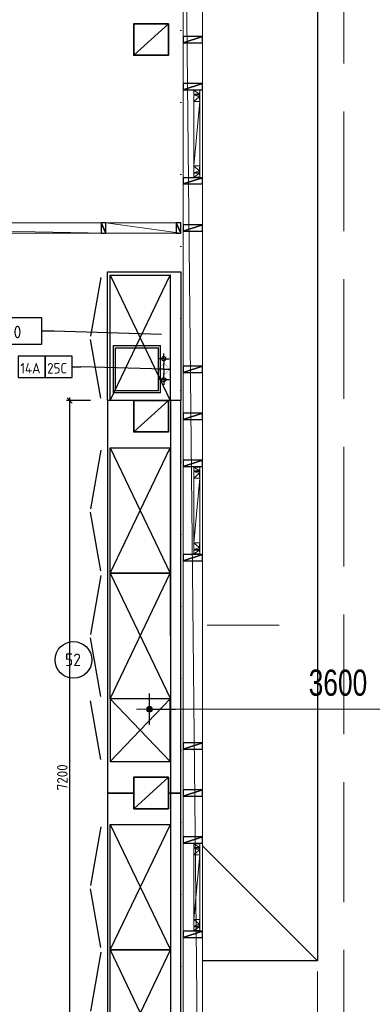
# Model space of a CAD drawing. Header units: millimetres. Extents: x -437 to 139813, y -473 to 90544.
# Tile 124 of 149: x 66073 to 69441, y 65525 to 74934. Entities that reach past the tile are written whole.
import ezdxf
from ezdxf.enums import TextEntityAlignment as Align

# ---------------------------------------------------------------- set-up
doc = ezdxf.new("R2010")
doc.units = ezdxf.units.MM
for name, pattern in [('DGN Style 1', [688.000884, 1.14476, -686.856124]), ('DGN Style 2', [1144.760206, 686.856124, -457.904082]), ('DGN Style 3', [1602.664289, 1144.760206, -457.904082]), ('HHL_V050', [3, 2, -1])]:
    doc.linetypes.add(name, pattern=pattern)
for name, color, linetype in [('00-HHL-Einrichtung Allgem', 3, 'Continuous'), ('00-HHL-Installationen', 2, 'Continuous'), ('B4TM', 3, 'Continuous'), ('CH-00-chairs', 3, 'Continuous'), ('DR-09-cross', 1, 'HHL_V050'), ('DR-90-points', 31, 'Continuous'), ('IN-50-mech', 31, 'Continuous'), ('Maatvoering', 1, 'Continuous'), ('TP-10-sink', 3, 'Continuous'), ('UB-00-underbench', 30, 'HHL_V050'), ('Xref', 253, 'Continuous')]:
    doc.layers.add(name, color=color, linetype=linetype)
for name, color, linetype, lineweight in [('010 Maatvoering', 253, 'Continuous', 13), ('059 Kader (tekening)', 253, 'Continuous', 13), ('19012-DO-laag 02 - 031 Ramen - Deuren buiten', 253, 'Continuous', 13), ('19012-DO-laag 02 - 032 Ramen - Deuren binnen', 253, 'Continuous', 13)]:
    doc.layers.add(name, color=color, linetype=linetype, lineweight=lineweight)
doc.styles.add('ISO', font='isocp.shx')
doc.styles.add('Style-Arial', font='arial.ttf')
doc.dimstyles.new('Arial 2.5', dxfattribs={"dimscale": 100, "dimtxt": 2.5, "dimasz": 2.5, "dimexe": 1.5, "dimexo": 0.0625, "dimgap": 1.25, "dimtad": 1, "dimdec": 0, "dimzin": 11, "dimdsep": 46, "dimtxsty": 'Style-Arial', "dimblk": 'b1_1.0', "dimcen": 0.09, "dimclrd": 256, "dimclrt": 256, "dimadec": 4, "dimazin": 3, "dimtfac": 1, "dimtdec": 0, "dimtofl": 0, "dimtmove": 0, "dimatfit": 1, "dimldrblk": 'b1_1.0', "dimfxl": 1.5, "dimfxlon": 1, "dimfrac": 2, "dimtolj": 1, "dimtzin": 11, "dimlwd": 13, "dimarcsym": 0})
doc.dimstyles.new('built', dxfattribs={"dimtxt": 100, "dimasz": 50, "dimexe": 30, "dimexo": 30, "dimgap": 20, "dimtad": 1, "dimtoh": 1, "dimdec": 0, "dimdsep": 46, "dimtxsty": 'ISO', "dimblk1": 'OBLIQUE', "dimblk2": 'OBLIQUE', "dimsah": 1, "dimcen": 20, "dimdle": 30, "dimclrd": 1, "dimclre": 1, "dimclrt": 2, "dimadec": 0, "dimazin": 0, "dimtp": 0.1, "dimtm": 0.1, "dimtfac": 0.71, "dimtdec": 0, "dimtmove": 1, "dimatfit": 3, "dimldrblk": 'OBLIQUE', "dimfxl": 200, "dimfxlon": 1, "dimtzin": 0, "dimarcsym": 0})

# ---------------------------------------------------------------- blocks, each defined once
blk = doc.blocks.new('AE1')
at = {"layer": '059 Kader (tekening)', "color": 12, "linetype": 'Continuous', "lineweight": 13}
mesh = blk.add_polyface(dxfattribs=at)
corners = [(0, 0), (1399, 0), (1399, 841), (0, 841)]
mesh.append_faces([[corners[k] for k in face] for face in [(3, 1, 2)]], dxfattribs={"vtx0": -1, "color": 12})
mesh.append_faces([[corners[k] for k in face] for face in [(3, 0, 1)]], dxfattribs={"vtx2": -1, "color": 12})
at = {"layer": '059 Kader (tekening)', "color": 12, "linetype": 'Continuous', "lineweight": 35}
mesh = blk.add_polyface(dxfattribs=at)
corners = [(10, 10), (1389, 10), (1389, 831), (10, 831)]
mesh.append_faces([[corners[k] for k in face] for face in [(0, 2, 3)]], dxfattribs={"vtx0": -1, "color": 12})
mesh.append_faces([[corners[k] for k in face] for face in [(1, 2, 0)]], dxfattribs={"vtx1": -1, "color": 12})
blk = doc.blocks.new('*U78')
at = {"layer": '19012-DO-laag 02 - 031 Ramen - Deuren buiten'}
mesh = blk.add_polyface(dxfattribs=at)
corners = [(-414.95, 30.05), (-356.95, 30.05), (-356.95, 25.05), (-377.95, 25.05), (-377.95, -29.95), (-414.95, -29.95)]
mesh.append_faces([[corners[k] for k in face] for face in [(5, 3, 4), (3, 1, 2)]], dxfattribs={"vtx0": -1})
mesh.append_faces([[corners[k] for k in face] for face in [(0, 3, 5)]], dxfattribs={"vtx0": -1, "vtx1": -1})
mesh.append_faces([[corners[k] for k in face] for face in [(3, 0, 1)]], dxfattribs={"vtx0": -1, "vtx2": -1})
mesh = blk.add_polyface(dxfattribs=at)
corners = [(-372.95, -29.95), (-372.95, 23.05), (-352.95, 23.05), (-352.95, 30.05), (-307.95, 30.05), (-307.95, -29.95)]
mesh.append_faces([[corners[k] for k in face] for face in [(4, 2, 3), (2, 0, 1)]], dxfattribs={"vtx0": -1})
mesh.append_faces([[corners[k] for k in face] for face in [(5, 2, 4)]], dxfattribs={"vtx0": -1, "vtx1": -1})
mesh.append_faces([[corners[k] for k in face] for face in [(2, 5, 0)]], dxfattribs={"vtx0": -1, "vtx2": -1})
mesh = blk.add_polyface(dxfattribs=at)
corners = [(-307.95, -29.95), (308.05, -29.95), (308.05, 30.05), (-307.95, 30.05)]
mesh.append_faces([[corners[k] for k in face] for face in [(3, 1, 2)]], dxfattribs={"vtx0": -1})
mesh.append_faces([[corners[k] for k in face] for face in [(3, 0, 1)]], dxfattribs={"vtx2": -1})
mesh = blk.add_polyface(dxfattribs=at)
corners = [(373.05, -29.95), (373.05, 23.05), (353.05, 23.05), (353.05, 30.05), (308.05, 30.05), (308.05, -29.95)]
mesh.append_faces([[corners[k] for k in face] for face in [(4, 2, 3), (2, 0, 1)]], dxfattribs={"vtx0": -1})
mesh.append_faces([[corners[k] for k in face] for face in [(5, 2, 4)]], dxfattribs={"vtx0": -1, "vtx1": -1})
mesh.append_faces([[corners[k] for k in face] for face in [(2, 5, 0)]], dxfattribs={"vtx0": -1, "vtx2": -1})
mesh = blk.add_polyface(dxfattribs=at)
corners = [(415.05, 30.05), (357.05, 30.05), (357.05, 25.05), (378.05, 25.05), (378.05, -29.95), (415.05, -29.95)]
mesh.append_faces([[corners[k] for k in face] for face in [(5, 3, 4), (3, 1, 2)]], dxfattribs={"vtx0": -1})
mesh.append_faces([[corners[k] for k in face] for face in [(0, 3, 5)]], dxfattribs={"vtx0": -1, "vtx1": -1})
mesh.append_faces([[corners[k] for k in face] for face in [(3, 0, 1)]], dxfattribs={"vtx0": -1, "vtx2": -1})
blk = doc.blocks.new('*U91')
at = {"layer": '19012-DO-laag 02 - 032 Ramen - Deuren binnen', "flags": 128}
blk.add_lwpolyline([(801.2, -387.5, -0.414214), (1676.2, 487.5), (1676.2, -387.5)], format="xyb", dxfattribs=at)
at = {"layer": '19012-DO-laag 02 - 032 Ramen - Deuren binnen', "lineweight": 25}
mesh = blk.add_polyface(dxfattribs=at)
corners = [(-2576.2, -387.5), (-2621.2, -387.5), (-2621.2, -487.5), (-2576.2, -487.5)]
mesh.append_faces([[corners[k] for k in face] for face in [(3, 1, 2)]], dxfattribs={"vtx0": -1})
mesh.append_faces([[corners[k] for k in face] for face in [(3, 0, 1)]], dxfattribs={"vtx2": -1})
at = {"layer": '19012-DO-laag 02 - 032 Ramen - Deuren binnen'}
mesh = blk.add_polyface(dxfattribs=at)
corners = [(-2621.2, -487.5), (2621.2, -487.5), (2621.2, -387.5), (-2621.2, -387.5)]
mesh.append_faces([[corners[k] for k in face] for face in [(3, 1, 2)]], dxfattribs={"vtx0": -1})
mesh.append_faces([[corners[k] for k in face] for face in [(3, 0, 1)]], dxfattribs={"vtx2": -1})
at = {"layer": '19012-DO-laag 02 - 032 Ramen - Deuren binnen', "lineweight": 25}
mesh = blk.add_polyface(dxfattribs=at)
corners = [(-1923.8, -487.5), (-1898.8, -487.5), (-1898.8, -387.5), (-1923.8, -387.5)]
mesh.append_faces([[corners[k] for k in face] for face in [(3, 1, 2)]], dxfattribs={"vtx0": -1})
mesh.append_faces([[corners[k] for k in face] for face in [(3, 0, 1)]], dxfattribs={"vtx2": -1})
mesh = blk.add_polyface(dxfattribs=at)
corners = [(-1023.8, -487.5), (-998.8, -487.5), (-998.8, -387.5), (-1023.8, -387.5)]
mesh.append_faces([[corners[k] for k in face] for face in [(3, 1, 2)]], dxfattribs={"vtx0": -1})
mesh.append_faces([[corners[k] for k in face] for face in [(3, 0, 1)]], dxfattribs={"vtx2": -1})
mesh = blk.add_polyface(dxfattribs=at)
corners = [(-123.8, -487.5), (-98.8, -487.5), (-98.8, -387.5), (-123.8, -387.5)]
mesh.append_faces([[corners[k] for k in face] for face in [(3, 1, 2)]], dxfattribs={"vtx0": -1})
mesh.append_faces([[corners[k] for k in face] for face in [(3, 0, 1)]], dxfattribs={"vtx2": -1})
mesh = blk.add_polyface(dxfattribs=at)
corners = [(801.2, -387.5), (756.2, -387.5), (756.2, -487.5), (801.2, -487.5)]
mesh.append_faces([[corners[k] for k in face] for face in [(3, 1, 2)]], dxfattribs={"vtx0": -1})
mesh.append_faces([[corners[k] for k in face] for face in [(3, 0, 1)]], dxfattribs={"vtx2": -1})
at = {"layer": '19012-DO-laag 02 - 032 Ramen - Deuren binnen'}
mesh = blk.add_polyface(dxfattribs=at)
corners = [(801.2, -387.5), (1676.2, -387.5), (1676.2, -427.5), (801.2, -427.5)]
mesh.append_faces([[corners[k] for k in face] for face in [(3, 1, 2)]], dxfattribs={"vtx0": -1})
mesh.append_faces([[corners[k] for k in face] for face in [(3, 0, 1)]], dxfattribs={"vtx2": -1})
at = {"layer": '19012-DO-laag 02 - 032 Ramen - Deuren binnen', "lineweight": 25}
mesh = blk.add_polyface(dxfattribs=at)
corners = [(1721.2, -387.5), (1676.2, -387.5), (1676.2, -487.5), (1721.2, -487.5)]
mesh.append_faces([[corners[k] for k in face] for face in [(3, 1, 2)]], dxfattribs={"vtx0": -1})
mesh.append_faces([[corners[k] for k in face] for face in [(3, 0, 1)]], dxfattribs={"vtx2": -1})
mesh = blk.add_polyface(dxfattribs=at)
corners = [(2621.2, -387.5), (2576.2, -387.5), (2576.2, -487.5), (2621.2, -487.5)]
mesh.append_faces([[corners[k] for k in face] for face in [(3, 1, 2)]], dxfattribs={"vtx0": -1})
mesh.append_faces([[corners[k] for k in face] for face in [(3, 0, 1)]], dxfattribs={"vtx2": -1})
blk = doc.blocks.new('*U90')
at = {"layer": '19012-DO-laag 02 - 032 Ramen - Deuren binnen', "lineweight": 25}
blk.add_blockref('*U91', (-358.75, 0), dxfattribs=at)
at = {"layer": '19012-DO-laag 02 - 032 Ramen - Deuren binnen'}
mesh = blk.add_polyface(dxfattribs=at)
corners = [(2262.5, -487.45), (2980, -487.45), (2980, -387.45), (2262.5, -387.45)]
mesh.append_faces([[corners[k] for k in face] for face in [(3, 1, 2)]], dxfattribs={"vtx0": -1})
mesh.append_faces([[corners[k] for k in face] for face in [(3, 0, 1)]], dxfattribs={"vtx2": -1})
at = {"layer": '19012-DO-laag 02 - 032 Ramen - Deuren binnen', "lineweight": 25}
mesh = blk.add_polyface(dxfattribs=at)
corners = [(2980, -387.45), (2935, -387.45), (2935, -487.45), (2980, -487.45)]
mesh.append_faces([[corners[k] for k in face] for face in [(3, 1, 2)]], dxfattribs={"vtx0": -1})
mesh.append_faces([[corners[k] for k in face] for face in [(3, 0, 1)]], dxfattribs={"vtx2": -1})
blk = doc.blocks.new('b1_1.0')
at = {"layer": '010 Maatvoering'}
h = blk.add_hatch(color=256, dxfattribs=at)
edge = h.paths.add_edge_path()
edge.add_arc((0, 0), 0.111, 0, 360)
blk.add_line((0, 0), (-1, 0))
for p, q in [((0, 0.5), (0, -0.5)), ((0.5, 0), (-0.5, 0))]:
    blk.add_line(p, q, dxfattribs=at)
blk.add_circle((0, 0), 0.111, dxfattribs=at)
blk = doc.blocks.new('*D220')
at = {"layer": 'Defpoints', "color": 0, "linetype": 'Continuous', "transparency": 16777216}
for p in [(70913, 68662.6), (67313, 68344.2), (67313, 60662.6)]:
    blk.add_point(p, dxfattribs=at)
at = {"layer": 'Xref', "color": 0, "linetype": 'Continuous', "lineweight": -2, "transparency": 16777216}
for p, q in [((67313, 68194.2), (67313, 68494.2)), ((70913, 68494.2), (70913, 68194.2))]:
    blk.add_line(p, q, dxfattribs=at)
at = {"layer": 'Xref', "linetype": 'Continuous', "lineweight": 13, "transparency": 16777216}
blk.add_line((70663, 68344.2), (67563, 68344.2), dxfattribs=at)
at = {"layer": 'Xref', "linetype": 'Continuous', "lineweight": 13, "transparency": 16777216, "xscale": 250, "yscale": 250, "zscale": 250, "rotation": 180}
blk.add_blockref('b1_1.0', (67313, 68344.2), dxfattribs=at)
at = {"layer": 'Xref', "linetype": 'Continuous', "lineweight": 13, "transparency": 16777216, "xscale": 250, "yscale": 250, "zscale": 250}
blk.add_blockref('b1_1.0', (70913, 68344.2), dxfattribs=at)
at = {"layer": 'Xref', "linetype": 'Continuous', "lineweight": 13, "transparency": 16777216, "insert": (69113, 68596.9), "char_height": 250, "attachment_point": 5, "style": 'Style-Arial'}
blk.add_mtext('\\A1;\\H1x;\\W0.72;3600', dxfattribs=at)
blk = doc.blocks.new('Hocker')
at = {"layer": 'CH-00-chairs', "linetype": 'HHL_V050'}
for radius in [175, 162.7]:
    blk.add_circle((0, -225), radius, dxfattribs=at)
at = {"layer": 'DR-90-points'}
blk.add_point((0, 0), dxfattribs=at)
blk = doc.blocks.new('*U270')
at = {"layer": 'B4TM', "xscale": -1, "rotation": 90}
blk.add_blockref('Hocker', (-200, 0), dxfattribs=at)
blk = doc.blocks.new('*U271')
at = {"layer": 'B4TM', "color": 0, "linetype": 'ByBlock', "lineweight": -2, "transparency": 16777216}
for p, rotation in [((37481.9, 79718.7), 38.57142857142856), ((36947.2, 79236.2), 77.14285714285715), ((36829.9, 78525.6), 115.7142857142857), ((38953.2, 78416.4), 270), ((37181.3, 77896.8), 154.2857142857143), ((38539.2, 77827), 231.4285714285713), ((37848, 77624.4), 192.8571428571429)]:
    blk.add_blockref('*U270', p, dxfattribs=dict(at, rotation=rotation))
blk.add_blockref('*U270', (38200.9, 79762.5), dxfattribs=at)
blk = doc.blocks.new('*U275')
at = {"layer": 'B4TM', "xscale": -1, "rotation": 90}
blk.add_blockref('Hocker', (-200, 0), dxfattribs=at)
blk = doc.blocks.new('*U276')
at = {"layer": 'B4TM', "color": 0, "linetype": 'ByBlock', "lineweight": -2, "transparency": 16777216}
for p, rotation in [((37481.9, 79718.7), 38.57142857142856), ((36947.2, 79236.2), 77.14285714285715), ((36829.9, 78525.6), 115.7142857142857), ((38953.2, 78416.4), 270), ((37181.3, 77896.8), 154.2857142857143), ((38539.2, 77827), 231.4285714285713), ((37848, 77624.4), 192.8571428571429)]:
    blk.add_blockref('*U275', p, dxfattribs=dict(at, rotation=rotation))
blk.add_blockref('*U275', (38200.9, 79762.5), dxfattribs=at)
blk = doc.blocks.new('060-R')
at = {"layer": 'DR-09-cross', "linetype": 'Continuous'}
for p, q in [((600, 0), (0, -574)), ((0, 0), (600, -574))]:
    blk.add_line(p, q, dxfattribs=at)
at = {"layer": 'DR-09-cross', "color": 2, "linetype": 'Continuous'}
blk.add_line((580, -664), (18.7, -763), dxfattribs=at)
at = {"layer": 'DR-90-points', "linetype": 'Continuous'}
blk.add_point((0, 0), dxfattribs=at)
at = {"layer": 'UB-00-underbench', "linetype": 'Continuous'}
for p, q in [((0, 0), (0, -574)), ((600, 0), (0, 0)), ((600, -574), (600, 0)), ((0, -574), (600, -574))]:
    blk.add_line(p, q, dxfattribs=at)
blk = doc.blocks.new('POSITIONSNUMMER-57')
at = {"layer": '00-HHL-Einrichtung Allgem', "color": 31}
blk.add_circle((0, 0), 175, dxfattribs=at)
at = {"layer": '00-HHL-Einrichtung Allgem', "color": 4, "style": 'ISO', "flags": 8}
blk.add_attdef('POS', text='', height=120, dxfattribs=at).set_placement((-4.7, -58.9), align=Align.CENTER)
blk = doc.blocks.new('120-')
at = {"layer": 'DR-09-cross', "linetype": 'Continuous'}
for p, q in [((1200, -574), (0, 0)), ((0, -574), (1200, 0))]:
    blk.add_line(p, q, dxfattribs=at)
at = {"layer": 'DR-09-cross', "color": 2, "linetype": 'Continuous'}
for p, q in [((22.5, -664), (583.8, -763)), ((1177.5, -664), (616.2, -763))]:
    blk.add_line(p, q, dxfattribs=at)
at = {"layer": 'DR-90-points', "linetype": 'Continuous'}
blk.add_point((0, 0), dxfattribs=at)
at = {"layer": 'UB-00-underbench', "linetype": 'Continuous'}
for p, q in [((0, 0), (1200, 0)), ((0, -574), (0, 0)), ((1200, 0), (1200, -574)), ((1200, -574), (0, -574))]:
    blk.add_line(p, q, dxfattribs=at)
blk = doc.blocks.new('S-INST')
at = {"layer": 'IN-50-mech'}
for q in [(-50, 0), (0, 50), (0, -50), (50, 0)]:
    blk.add_line((0, 0), q, dxfattribs=at)
blk.add_circle((0, 0), 20, dxfattribs=at)
blk = doc.blocks.new('A-INST')
at = {"layer": 'IN-50-mech'}
for q in [(-50, 0), (0, 61.3), (50, 0), (0, -61.3)]:
    blk.add_line((0, 0), q, dxfattribs=at)
at = {"layer": 'IN-50-mech', "const_width": 2}
blk.add_lwpolyline([(-44, 0, 1), (44, 0, 1)], format="xyb", close=True, dxfattribs=at)
blk = doc.blocks.new('_Oblique')
at = {"color": 0, "linetype": 'ByBlock', "lineweight": -2}
blk.add_line((-0.5, -0.5), (0.5, 0.5), dxfattribs=at)
blk = doc.blocks.new('*D309')
at = {"layer": 'Defpoints', "color": 0, "transparency": 16777216}
for p in [(67613, 71294.2), (66550.4, 64094.2), (67613, 64094.2)]:
    blk.add_point(p, dxfattribs=at)
at = {"layer": 'Maatvoering', "color": 1, "lineweight": -2, "transparency": 16777216}
for p, q in [((66550.4, 71324.2), (66550.4, 64064.2)), ((66750.4, 71294.2), (66520.4, 71294.2)), ((66750.4, 64094.2), (66520.4, 64094.2))]:
    blk.add_line(p, q, dxfattribs=at)
at = {"layer": 'Maatvoering', "color": 1, "lineweight": -2, "transparency": 16777216, "xscale": 50, "yscale": 50, "zscale": 50}
for p, rotation in [((66550.4, 71294.2), 90), ((66550.4, 64094.2), 270)]:
    blk.add_blockref('_Oblique', p, dxfattribs=dict(at, rotation=rotation))
at = {"layer": 'Maatvoering', "color": 1, "transparency": 16777216, "insert": (66480.4, 67694.2), "char_height": 100, "attachment_point": 5, "rotation": 90, "style": 'ISO'}
blk.add_mtext('7200', dxfattribs=at)

msp = doc.modelspace()

# ---------------------------------------------------------------- linework, layer by layer
at = {"layer": 'B4TM', "color": 1}
for p, q in [((66284.3, 71959.7), (66403.5, 71959.7)), ((66403.5, 71959.7), (67426.6, 71928.9)), ((66572.8, 71616.4), (66658.3, 71616.4)), ((67449.2, 71594.2), (66658.3, 71616.4))]:
    msp.add_line(p, q, dxfattribs=at)
at = {"layer": 'B4TM'}
for points in [[(66912.7, 71294.2), (66912.9, 72523.4), (67163, 72523.3), (67163, 72523.4), (67493, 72523.4), (67493, 72523.4), (67613, 72523.4), (67613, 71294.2), (67493, 71294.2), (67493, 71294.2), (67163, 71294.2), (67163.2, 71294.2)], [(66912.7, 71294.2), (66912.9, 67544.2), (67163, 67544.2), (67163, 67694.2), (67493, 67694.2), (67493, 67544.2), (67613, 67544.2), (67613, 71294.2), (67493, 71294.2), (67493, 70994.2), (67163, 70994.2), (67163.3, 71294.2)], [(67513, 71294.2), (67513, 64094.2), (67613, 64094.2), (67613, 71294.2)], [(66912.7, 67544.2), (66912.9, 64094.2), (67163, 64094.2), (67163, 64094.2), (67493, 64094.2), (67493, 64094.2), (67613, 64094.2), (67613, 67544.2), (67493, 67544.2), (67493, 67394.2), (67163, 67394.2), (67163.2, 67544.2)]]:
    msp.add_lwpolyline(points, close=True, dxfattribs=at)
at = {"layer": 'B4TM', "color": 1}
for points in [[(64524.5, 71834.7), (66284.3, 71834.7), (66284.3, 72084.7), (64524.5, 72084.7)], [(64805.6, 71834.7), (66284.3, 71834.7), (66284.3, 72084.7), (64805.6, 72084.7)], [(66058.5, 71514), (66315.7, 71514), (66315.7, 71718.8), (66058.5, 71718.8)], [(66315.7, 71514), (66572.8, 71514), (66572.8, 71718.8), (66315.7, 71718.8)]]:
    msp.add_lwpolyline(points, close=True, dxfattribs=at)
at = {"layer": 'TP-10-sink', "linetype": 'Continuous'}
for p, q in [((66967.9, 71369.2), (66967.9, 71819.2)), ((66967.9, 71819.2), (67417.9, 71819.2)), ((66987.9, 71389.2), (66987.9, 71799.2)), ((66987.9, 71799.2), (67397.9, 71799.2)), ((67397.9, 71389.2), (67397.9, 71799.2)), ((67417.9, 71369.2), (67417.9, 71819.2)), ((67417.9, 71369.2), (66967.9, 71369.2)), ((66987.9, 71389.2), (67397.9, 71389.2))]:
    msp.add_line(p, q, dxfattribs=at)
at = {"layer": 'Xref', "linetype": 'DGN Style 2', "lineweight": 13}
msp.add_line((67863, 69149.2), (68918, 69149.2), dxfattribs=at)
at = {"layer": 'Xref', "lineweight": 13}
for p, q in [((67818, 67039.2), (68918, 65939.2)), ((68918, 65839.2), (68918, 61079.2))]:
    msp.add_line(p, q, dxfattribs=at)
at = {"layer": 'Xref', "linetype": 'DGN Style 3', "lineweight": 13, "flags": 128}
msp.add_lwpolyline([(69168, 58489.2), (69168, 87399.2), (40258, 87399.2), (40258, 63349.2)], dxfattribs=at)
at = {"layer": 'Xref', "lineweight": 25, "flags": 128}
msp.add_lwpolyline([(67863, 79949.2), (68918, 79949.2), (68918, 65939.2), (67818, 65939.2)], dxfattribs=at)

# ---------------------------------------------------------------- block references
at = {"layer": '00-HHL-Einrichtung Allgem'}
ref = msp.add_blockref('POSITIONSNUMMER-57', (66586.7, 68816.4, -738.5), dxfattribs=at)
ref.add_attrib('POS', '52', dxfattribs={"color": 4, "height": 120, "style": 'ISO'}).set_placement((66582, 68757.4, -738.5), align=Align.CENTER)
at = {"layer": 'B4TM'}
for name, p, rotation in [('120-', (67511.7, 72494.2), 270.0076074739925), ('120-', (67511.7, 70844.2), 270.0076074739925), ('120-', (67511.9, 69644.2), 270.0076074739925), ('060-R', (67511.7, 68444.2), 270), ('120-', (67512.2, 67244.2), 270.0076074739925), ('120-', (67512.3, 66044.2), 270.0076074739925)]:
    msp.add_blockref(name, p, dxfattribs=dict(at, rotation=rotation))
at = {"layer": 'B4TM', "xscale": -1, "rotation": 25.49741127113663}
for name, p in [('*U271', (132634.1, 14941.2)), ('*U276', (132634.1, 11741.2))]:
    msp.add_blockref(name, p, dxfattribs=at)
at = {"layer": 'IN-50-mech', "linetype": 'Continuous', "xscale": -1, "rotation": 270}
for name, p in [('S-INST', (67449.2, 71694.2)), ('A-INST', (67449.2, 71594.2))]:
    msp.add_blockref(name, p, dxfattribs=at)
at = {"layer": 'IN-50-mech', "linetype": 'Continuous', "rotation": 270}
msp.add_blockref('S-INST', (67449.2, 71494.2), dxfattribs=at)
at = {"layer": 'Xref', "linetype": 'Continuous', "lineweight": 35, "xscale": 100, "yscale": 100, "zscale": 100}
msp.add_blockref('AE1', (-87, 6444.2), dxfattribs=at)
at = {"layer": 'Xref', "rotation": 270}
for p in [(67764.9, 73844.3), (67764.9, 70244.3), (67764.9, 66644.3)]:
    msp.add_blockref('*U78', p, dxfattribs=at)
at = {"layer": 'Xref', "lineweight": 25}
msp.add_blockref('*U90', (64633, 73381.7), dxfattribs=at)

# ---------------------------------------------------------------- texts
at = {"layer": '00-HHL-Installationen', "color": 3, "style": 'ISO', "flags": 4}
for tag, p, height in [('SS541,SS542,SS610', (64851.8, 71889.7), 120), ('14A', (66078.5, 71553.1), 100), ('25C', (66335.7, 71553.1), 100)]:
    msp.add_attdef(tag, p, '', height=height, dxfattribs=at)

# ---------------------------------------------------------------- dimensions: what is measured, and where the dimension line sits
at = {"layer": 'Maatvoering'}
dim = msp.add_linear_dim(base=(66550.4, 64094.2), p1=(67613, 71294.2), p2=(67613, 64094.2), angle=90, dimstyle='built', override={"dimclrt": 1}, dxfattribs=at)
dim.commit()
dim.dimension.update_dxf_attribs({"geometry": '*D309', "text_midpoint": (66480.4, 67694.2)})
at = {"layer": 'Xref', "linetype": 'Continuous', "lineweight": 13}
dim = msp.add_linear_dim(base=(67313, 68344.2), p1=(70913, 68662.6), p2=(67313, 60662.6), angle=180, text='\\H1x;\\W0.72;<>', dimstyle='Arial 2.5', dxfattribs=at)
dim.commit()
dim.dimension.update_dxf_attribs({"geometry": '*D220', "text_midpoint": (69113, 68596.9)})

# ---------------------------------------------------------------- meshes
at = {"layer": 'Xref', "linetype": 'DGN Style 1', "lineweight": 13}
mesh = msp.add_polyface(dxfattribs=at)
corners = [(52913, 85844.2), (67613, 85844.2), (67613, 60044.2), (60263, 60044.2), (41813, 60044.2), (41813, 85844.2), (49313, 85844.2), (49313, 85834.2), (52913, 85834.2)]
mesh.append_faces([[corners[k] for k in face] for face in [(3, 1, 2), (1, 8, 0), (7, 5, 6)]], dxfattribs={"vtx0": -1})
mesh.append_faces([[corners[k] for k in face] for face in [(8, 3, 7), (4, 7, 3)]], dxfattribs={"vtx0": -1, "vtx1": -1})
mesh.append_faces([[corners[k] for k in face] for face in [(3, 8, 1)]], dxfattribs={"vtx0": -1, "vtx1": -1, "vtx2": -1})
mesh.append_faces([[corners[k] for k in face] for face in [(7, 4, 5)]], dxfattribs={"vtx0": -1, "vtx2": -1})
at = {"layer": 'Xref', "linetype": 'Continuous', "lineweight": 13}
mesh = msp.add_polyface(dxfattribs=at)
corners = [(67818, 78374.2), (67633, 78374.2), (67633, 60314.2), (67818, 60314.2)]
mesh.append_faces([[corners[k] for k in face] for face in [(3, 1, 2)]], dxfattribs={"vtx0": -1})
mesh.append_faces([[corners[k] for k in face] for face in [(3, 0, 1)]], dxfattribs={"vtx2": -1})
at = {"layer": 'Xref', "linetype": 'Continuous', "lineweight": 35}
mesh = msp.add_polyface(dxfattribs=at)
corners = [(67163, 74894.2), (67163, 74594.2), (67493, 74594.2), (67493, 74894.2)]
mesh.append_faces([[corners[k] for k in face] for face in [(3, 1, 2)]], dxfattribs={"vtx0": -1})
mesh.append_faces([[corners[k] for k in face] for face in [(3, 0, 1)]], dxfattribs={"vtx2": -1})
at = {"layer": 'Xref', "linetype": 'Continuous', "lineweight": 25}
mesh = msp.add_polyface(dxfattribs=at)
corners = [(67818, 74714.2), (67818, 74774.2), (67633, 74774.2), (67633, 74714.2)]
mesh.append_faces([[corners[k] for k in face] for face in [(3, 1, 2)]], dxfattribs={"vtx0": -1})
mesh.append_faces([[corners[k] for k in face] for face in [(3, 0, 1)]], dxfattribs={"vtx2": -1})
mesh = msp.add_polyface(dxfattribs=at)
corners = [(67818, 74264.2), (67818, 74324.2), (67633, 74324.2), (67633, 74264.2)]
mesh.append_faces([[corners[k] for k in face] for face in [(3, 1, 2)]], dxfattribs={"vtx0": -1})
mesh.append_faces([[corners[k] for k in face] for face in [(3, 0, 1)]], dxfattribs={"vtx2": -1})
mesh = msp.add_polyface(dxfattribs=at)
corners = [(67818, 73364.2), (67818, 73424.2), (67633, 73424.2), (67633, 73364.2)]
mesh.append_faces([[corners[k] for k in face] for face in [(3, 1, 2)]], dxfattribs={"vtx0": -1})
mesh.append_faces([[corners[k] for k in face] for face in [(3, 0, 1)]], dxfattribs={"vtx2": -1})
mesh = msp.add_polyface(dxfattribs=at)
corners = [(67818, 72914.2), (67818, 72974.2), (67633, 72974.2), (67633, 72914.2)]
mesh.append_faces([[corners[k] for k in face] for face in [(3, 1, 2)]], dxfattribs={"vtx0": -1})
mesh.append_faces([[corners[k] for k in face] for face in [(3, 0, 1)]], dxfattribs={"vtx2": -1})
mesh = msp.add_polyface(dxfattribs=at)
corners = [(67818, 71564.2), (67818, 71624.2), (67633, 71624.2), (67633, 71564.2)]
mesh.append_faces([[corners[k] for k in face] for face in [(3, 1, 2)]], dxfattribs={"vtx0": -1})
mesh.append_faces([[corners[k] for k in face] for face in [(3, 0, 1)]], dxfattribs={"vtx2": -1})
at = {"layer": 'Xref', "linetype": 'Continuous', "lineweight": 35}
mesh = msp.add_polyface(dxfattribs=at)
corners = [(67163, 71294.2), (67163, 70994.2), (67493, 70994.2), (67493, 71294.2)]
mesh.append_faces([[corners[k] for k in face] for face in [(3, 1, 2)]], dxfattribs={"vtx0": -1})
mesh.append_faces([[corners[k] for k in face] for face in [(3, 0, 1)]], dxfattribs={"vtx2": -1})
at = {"layer": 'Xref', "linetype": 'Continuous', "lineweight": 25}
mesh = msp.add_polyface(dxfattribs=at)
corners = [(67818, 71114.2), (67818, 71174.2), (67633, 71174.2), (67633, 71114.2)]
mesh.append_faces([[corners[k] for k in face] for face in [(3, 1, 2)]], dxfattribs={"vtx0": -1})
mesh.append_faces([[corners[k] for k in face] for face in [(3, 0, 1)]], dxfattribs={"vtx2": -1})
mesh = msp.add_polyface(dxfattribs=at)
corners = [(67818, 70664.2), (67818, 70724.2), (67633, 70724.2), (67633, 70664.2)]
mesh.append_faces([[corners[k] for k in face] for face in [(3, 1, 2)]], dxfattribs={"vtx0": -1})
mesh.append_faces([[corners[k] for k in face] for face in [(3, 0, 1)]], dxfattribs={"vtx2": -1})
mesh = msp.add_polyface(dxfattribs=at)
corners = [(67818, 69764.2), (67818, 69824.2), (67633, 69824.2), (67633, 69764.2)]
mesh.append_faces([[corners[k] for k in face] for face in [(3, 1, 2)]], dxfattribs={"vtx0": -1})
mesh.append_faces([[corners[k] for k in face] for face in [(3, 0, 1)]], dxfattribs={"vtx2": -1})
mesh = msp.add_polyface(dxfattribs=at)
corners = [(67818, 67964.2), (67818, 68024.2), (67633, 68024.2), (67633, 67964.2)]
mesh.append_faces([[corners[k] for k in face] for face in [(3, 1, 2)]], dxfattribs={"vtx0": -1})
mesh.append_faces([[corners[k] for k in face] for face in [(3, 0, 1)]], dxfattribs={"vtx2": -1})
at = {"layer": 'Xref', "linetype": 'Continuous', "lineweight": 35}
mesh = msp.add_polyface(dxfattribs=at)
corners = [(67163, 67694.2), (67163, 67394.2), (67493, 67394.2), (67493, 67694.2)]
mesh.append_faces([[corners[k] for k in face] for face in [(3, 1, 2)]], dxfattribs={"vtx0": -1})
mesh.append_faces([[corners[k] for k in face] for face in [(3, 0, 1)]], dxfattribs={"vtx2": -1})
at = {"layer": 'Xref', "linetype": 'Continuous', "lineweight": 25}
mesh = msp.add_polyface(dxfattribs=at)
corners = [(67818, 67514.2), (67818, 67574.2), (67633, 67574.2), (67633, 67514.2)]
mesh.append_faces([[corners[k] for k in face] for face in [(3, 1, 2)]], dxfattribs={"vtx0": -1})
mesh.append_faces([[corners[k] for k in face] for face in [(3, 0, 1)]], dxfattribs={"vtx2": -1})
mesh = msp.add_polyface(dxfattribs=at)
corners = [(67818, 67514.2), (67818, 67574.2), (67633, 67574.2), (67633, 67514.2)]
mesh.append_faces([[corners[k] for k in face] for face in [(3, 1, 2)]], dxfattribs={"vtx0": -1})
mesh.append_faces([[corners[k] for k in face] for face in [(3, 0, 1)]], dxfattribs={"vtx2": -1})
mesh = msp.add_polyface(dxfattribs=at)
corners = [(67818, 67064.2), (67818, 67124.2), (67633, 67124.2), (67633, 67064.2)]
mesh.append_faces([[corners[k] for k in face] for face in [(3, 1, 2)]], dxfattribs={"vtx0": -1})
mesh.append_faces([[corners[k] for k in face] for face in [(3, 0, 1)]], dxfattribs={"vtx2": -1})
mesh = msp.add_polyface(dxfattribs=at)
corners = [(67818, 67064.2), (67818, 67124.2), (67633, 67124.2), (67633, 67064.2)]
mesh.append_faces([[corners[k] for k in face] for face in [(3, 1, 2)]], dxfattribs={"vtx0": -1})
mesh.append_faces([[corners[k] for k in face] for face in [(3, 0, 1)]], dxfattribs={"vtx2": -1})
mesh = msp.add_polyface(dxfattribs=at)
corners = [(67818, 66164.2), (67818, 66224.2), (67633, 66224.2), (67633, 66164.2)]
mesh.append_faces([[corners[k] for k in face] for face in [(3, 1, 2)]], dxfattribs={"vtx0": -1})
mesh.append_faces([[corners[k] for k in face] for face in [(3, 0, 1)]], dxfattribs={"vtx2": -1})

doc.saveas('drawing.dxf')
